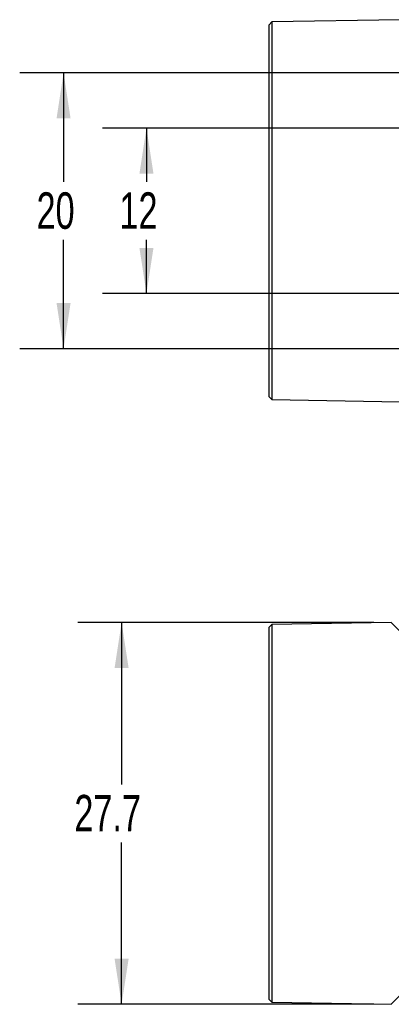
# Model space of a CAD drawing. Extents: x 5 to 274, y 5 to 212.
# Tile 3 of 9: x 96 to 123, y 98 to 170. Entities that reach past the tile are written whole.
import ezdxf
from ezdxf.enums import TextEntityAlignment as Align

# ---------------------------------------------------------------- set-up
doc = ezdxf.new("R2010")
doc.units = 0
doc.layers.get('0').update_dxf_attribs({"linetype": 'CONTINUOUS'})
doc.layers.add('DIMENSIONS', color=8, linetype='CONTINUOUS')
doc.dimstyles.new('SLDDIMSTYLE0', dxfattribs={"dimtxt": 2.645833, "dimasz": 3.302, "dimexe": 0, "dimexo": 0.0625, "dimgap": 0.661458, "dimtad": 0, "dimtih": 1, "dimtoh": 1, "dimrnd": 1e-09, "dimzin": 12, "dimsah": 1, "dimcen": 0.09, "dimazin": 3, "dimtfac": 1, "dimtofl": 0, "dimtmove": 0, "dimatfit": 3})
doc.dimstyles.new('SLDDIMSTYLE1', dxfattribs={"dimtxt": 2.645833, "dimasz": 3.302, "dimexe": 0, "dimexo": 0.0625, "dimgap": 0.661458, "dimtad": 0, "dimtih": 1, "dimtoh": 1, "dimrnd": 1e-09, "dimzin": 12, "dimsah": 1, "dimcen": 0.09, "dimazin": 3, "dimtfac": 1, "dimtofl": 0, "dimtmove": 0, "dimatfit": 3})

# ---------------------------------------------------------------- blocks, each defined once
blk = doc.blocks.new('_D')
at = {"layer": 'DIMENSIONS'}
for p, q in [((122.136, 125.938), (100.702, 125.938)), ((103.877, 125.938), (103.877, 114.194)), ((103.877, 98.245), (103.877, 109.99)), ((122.136, 98.245), (100.702, 98.245))]:
    blk.add_line(p, q, dxfattribs=at)
for points in [[(103.877, 125.938), (103.369, 122.636), (104.385, 122.636)], [(103.877, 98.245), (104.385, 101.547), (103.369, 101.547)]]:
    blk.add_solid(points, dxfattribs=at)
at = {"layer": 'DIMENSIONS', "width": 0.7}
blk.add_text('27.7', height=2.6458, dxfattribs=at).set_placement((100.457, 109.99), align=Align.BOTTOM_LEFT)
blk = doc.blocks.new('_D_3')
at = {"layer": 'DIMENSIONS'}
for p, q in [((126.081, 165.792), (96.499, 165.792)), ((99.674, 165.792), (99.674, 157.894)), ((99.674, 145.792), (99.674, 153.69)), ((126.283, 145.792), (96.499, 145.792))]:
    blk.add_line(p, q, dxfattribs=at)
for points in [[(99.674, 165.792), (99.166, 162.49), (100.182, 162.49)], [(99.674, 145.792), (100.182, 149.094), (99.166, 149.094)]]:
    blk.add_solid(points, dxfattribs=at)
at = {"layer": 'DIMENSIONS', "width": 0.7}
blk.add_text('20', height=2.6458, dxfattribs=at).set_placement((97.719, 153.69), align=Align.BOTTOM_LEFT)
blk = doc.blocks.new('_D_4')
at = {"layer": 'DIMENSIONS'}
for p, q in [((127.483, 161.792), (102.502, 161.792)), ((105.677, 161.792), (105.677, 157.894)), ((105.677, 149.792), (105.677, 153.69)), ((127.483, 149.792), (102.502, 149.792))]:
    blk.add_line(p, q, dxfattribs=at)
for points in [[(105.677, 161.792), (105.169, 158.49), (106.185, 158.49)], [(105.677, 149.792), (106.185, 153.094), (105.169, 153.094)]]:
    blk.add_solid(points, dxfattribs=at)
at = {"layer": 'DIMENSIONS', "width": 0.7}
blk.add_text('12', height=2.6458, dxfattribs=at).set_placement((103.722, 153.69), align=Align.BOTTOM_LEFT)

msp = doc.modelspace()

# ---------------------------------------------------------------- linework, layer by layer
at = {"color": 7, "linetype": 'CONTINUOUS'}
for p, q in [((114.756, 169.488), (114.553, 169.285)), ((114.553, 142.3), (114.553, 169.285)), ((124.059, 169.651), (114.756, 169.488)), ((114.756, 169.488), (114.756, 142.097)), ((114.553, 142.3), (114.756, 142.097)), ((114.756, 142.097), (124.059, 141.934)), ((114.756, 125.787), (114.553, 125.584)), ((123.406, 125.938), (114.756, 125.787)), ((114.756, 125.787), (114.756, 98.396)), ((125.253, 124.092), (123.406, 125.938)), ((114.553, 112.092), (114.553, 125.584)), ((114.553, 98.599), (114.553, 112.092)), ((123.406, 98.245), (125.253, 100.092)), ((114.553, 98.599), (114.756, 98.396)), ((114.756, 98.396), (123.406, 98.245))]:
    msp.add_line(p, q, dxfattribs=at)

# ---------------------------------------------------------------- dimensions: what is measured, and where the dimension line sits
at = {"layer": 'DIMENSIONS'}
for base, p1, p2, dimstyle, picture, middle in [((99.674, 145.792), (127.553, 165.792), (127.553, 145.792), 'SLDDIMSTYLE1', '_D_3', (99.674, 155.792)), ((105.677, 161.792), (128.753, 149.792), (128.753, 161.792), 'SLDDIMSTYLE1', '_D_4', (105.677, 155.792)), ((103.877, 98.245), (123.406, 125.938), (123.406, 98.245), 'SLDDIMSTYLE0', '_D', (103.877, 112.092))]:
    dim = msp.add_linear_dim(base=base, p1=p1, p2=p2, angle=90, dimstyle=dimstyle, dxfattribs=at)
    dim.commit()
    dim.dimension.update_dxf_attribs({"geometry": picture, "text_midpoint": middle, "dimtype": 160})

doc.saveas('drawing.dxf')
